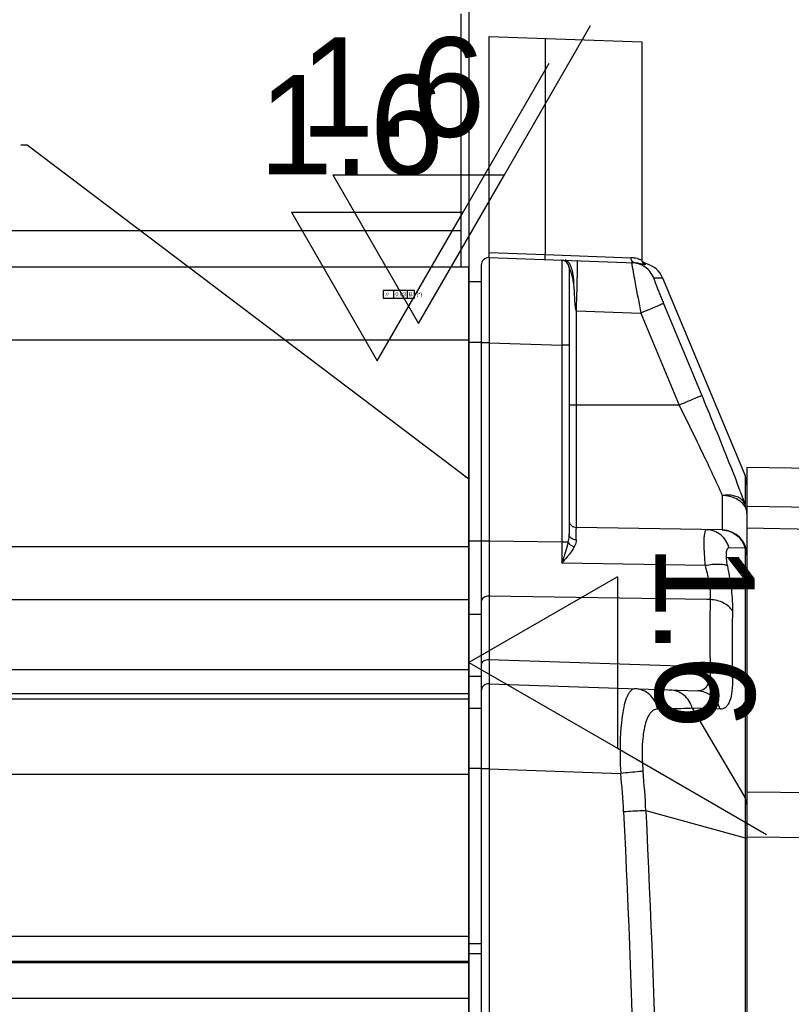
# Model space of a CAD drawing. Header units: millimetres. Extents: x 0 to 874, y 0 to 432.
# Tile 22 of 24: x 806 to 837, y 231 to 270. Entities that reach past the tile are written whole.
import ezdxf

# ---------------------------------------------------------------- set-up
doc = ezdxf.new("R2010")
doc.units = ezdxf.units.MM
doc.header["$LTSCALE"] = 30.734
doc.layers.get('0').update_dxf_attribs({"linetype": 'CONTINUOUS'})
doc.layers.add('01___PRT_ALL_DTM_PLN', color=7, linetype='CONTINUOUS')
doc.styles.get("Standard").update_dxf_attribs({"font": 'ar_wgl__.ttf'})
doc.styles.add('TEXTSTYLE_1', font='gdt', dxfattribs={"width": 0.8})
doc.dimstyles.get("Standard").update_dxf_attribs({"dimtxt": 0.15625, "dimasz": 0.1875, "dimexe": 0.125, "dimexo": 0.0625, "dimtad": 0, "dimtih": 1, "dimtoh": 1, "dimdsep": 46, "dimtxsty": 'Standard', "dimblk": '_FILLED', "dimblk1": '_FILLED', "dimblk2": '_FILLED', "dimcen": 0.09, "dimazin": 2, "dimtp": 0.01, "dimtm": 0.01, "dimtfac": 1, "dimtofl": 0, "dimtmove": 0, "dimatfit": 3, "dimldrblk": '_FILLED', "dimfxl": 1, "dimtolj": 1, "dimarcsym": 0})

# ---------------------------------------------------------------- blocks, each defined once
blk = doc.blocks.new('SF10_BL8', base_point=(829.892, 243.212))
at = {"color": 2, "linetype": 'Continuous'}
for p, q in [((829.882, 247.703), (823.952, 244.28)), ((829.882, 247.703), (829.882, 240.856)), ((823.952, 244.28), (829.882, 240.856)), ((829.882, 240.856), (835.833, 237.42))]:
    blk.add_line(p, q, dxfattribs=at)
blk.add_text('1.6', height=3.9688, rotation=270, dxfattribs=at).set_placement((831.393, 249.005))
blk = doc.blocks.new('SF1_BL12', base_point=(823.019, 263.755))
at = {"color": 2, "linetype": 'Continuous'}
for p, q in [((825.375, 263.745), (828.811, 269.696)), ((818.528, 263.745), (825.375, 263.745)), ((818.528, 263.745), (821.952, 257.814)), ((821.952, 257.814), (825.375, 263.745))]:
    blk.add_line(p, q, dxfattribs=at)
blk.add_text('1.6', height=3.9688, dxfattribs=at).set_placement((817.227, 265.256))
blk = doc.blocks.new('SF4_BL15', base_point=(821.369, 262.255))
at = {"color": 2, "linetype": 'Continuous'}
for p, q in [((823.725, 262.245), (827.161, 268.196)), ((816.877, 262.245), (823.725, 262.245)), ((816.877, 262.245), (820.301, 256.314)), ((820.301, 256.314), (823.725, 262.245))]:
    blk.add_line(p, q, dxfattribs=at)
blk.add_text('1.6', height=3.9688, dxfattribs=at).set_placement((815.576, 263.756))
blk = doc.blocks.new('_FILLED')
at = {"color": 0, "linetype": 'ByBlock'}
blk.add_solid([(0, 0), (-1, 0.17), (-1, -0.17)], dxfattribs=at)
blk = doc.blocks.new('SF10_BL27', base_point=(829.892, 243.212))
at = {"color": 2, "linetype": 'Continuous'}
for p, q in [((829.882, 247.703), (823.952, 244.28)), ((829.882, 247.703), (829.882, 240.856)), ((823.952, 244.28), (829.882, 240.856)), ((829.882, 240.856), (835.833, 237.42))]:
    blk.add_line(p, q, dxfattribs=at)
blk.add_text('1.6', height=3.9688, rotation=270, dxfattribs=at).set_placement((831.393, 249.005))
blk = doc.blocks.new('SF1_BL31', base_point=(823.019, 263.755))
at = {"color": 2, "linetype": 'Continuous'}
for p, q in [((825.375, 263.745), (828.811, 269.696)), ((818.528, 263.745), (825.375, 263.745)), ((818.528, 263.745), (821.952, 257.814)), ((821.952, 257.814), (825.375, 263.745))]:
    blk.add_line(p, q, dxfattribs=at)
blk.add_text('1.6', height=3.9688, dxfattribs=at).set_placement((817.227, 265.256))
blk = doc.blocks.new('SF4_BL34', base_point=(821.369, 262.255))
at = {"color": 2, "linetype": 'Continuous'}
for p, q in [((823.725, 262.245), (827.161, 268.196)), ((816.877, 262.245), (823.725, 262.245)), ((816.877, 262.245), (820.301, 256.314)), ((820.301, 256.314), (823.725, 262.245))]:
    blk.add_line(p, q, dxfattribs=at)
blk.add_text('1.6', height=3.9688, dxfattribs=at).set_placement((815.576, 263.756))

msp = doc.modelspace()

# ---------------------------------------------------------------- linework, layer by layer
at = {"color": 7, "linetype": 'Continuous'}
for p, q in [((823.652, 260.064), (823.652, 270.164)), ((824.762, 269.264), (830.862, 269.051)), ((824.762, 260.436), (824.762, 269.264)), ((827.002, 269.186), (827.002, 260.558)), ((830.862, 269.051), (830.862, 260.342)), ((793.947, 261.512), (823.652, 261.512)), ((824.762, 260.636), (827.002, 260.558)), ((827.002, 260.558), (830.424, 260.432)), ((824.452, 260.136), (824.452, 159.992)), ((824.762, 260.436), (830.595, 260.232)), ((827.819, 260.328), (827.803, 260.33)), ((827.853, 260.257), (827.894, 260.211)), ((827.906, 260.194), (827.952, 260.035)), ((830.987, 260.157), (831.014, 260.197)), ((718.552, 260.064), (823.952, 260.064)), ((823.952, 160.064), (823.952, 260.064)), ((827.952, 260.035), (827.952, 249.395)), ((824.452, 259.464), (823.952, 259.464)), ((828.149, 259.475), (828.144, 259.521)), ((828.153, 259.413), (828.149, 259.475)), ((828.279, 259.419), (828.281, 259.489)), ((831.699, 259.61), (831.338, 259.621)), ((831.699, 259.609), (831.683, 259.61)), ((834.975, 251.749), (831.699, 259.61)), ((831.723, 258.608), (833.249, 254.934)), ((828.246, 258.314), (830.817, 258.224)), ((828.246, 249.669), (828.246, 258.314)), ((830.817, 258.224), (832.343, 254.551)), ((823.952, 257.143), (729.603, 257.143)), ((823.952, 257.066), (824.452, 257.066)), ((824.762, 257.038), (824.452, 257.038)), ((824.762, 257.038), (827.662, 256.937)), ((824.762, 257.038), (824.762, 249.123)), ((827.952, 256.937), (827.662, 256.937)), ((827.662, 256.937), (827.662, 249.079)), ((832.343, 254.551), (827.952, 254.551)), ((841.56, 251.951), (835.052, 252.064)), ((835.052, 252.064), (835.052, 168.064)), ((834.975, 251.749), (834.975, 250.603)), ((834.069, 250.944), (834.069, 249.568)), ((841.56, 250.403), (835.052, 250.511)), ((834.069, 249.568), (828.246, 249.669)), ((835.052, 249.652), (841.56, 249.543)), ((823.952, 249.135), (824.452, 249.135)), ((824.762, 249.123), (824.452, 249.123)), ((827.662, 249.079), (824.762, 249.123)), ((729.746, 248.915), (823.952, 248.915)), ((827.911, 249.079), (827.662, 249.079)), ((834.975, 248.84), (834.342, 248.851)), ((834.975, 248.84), (834.975, 186.655)), ((833.384, 248.145), (827.663, 248.24)), ((729.783, 246.79), (823.952, 246.79)), ((824.762, 246.929), (824.762, 244.391)), ((833.448, 246.791), (824.762, 246.929)), ((833.586, 246.789), (833.448, 246.791)), ((823.952, 246.21), (824.452, 246.21)), ((833.586, 244.088), (824.762, 244.391)), ((823.952, 243.994), (729.832, 243.994)), ((823.952, 243.737), (824.452, 243.737)), ((824.762, 243.436), (833.092, 243.145)), ((823.952, 243.031), (729.849, 243.031)), ((823.952, 242.815), (729.853, 242.815)), ((823.952, 242.464), (824.452, 242.464)), ((833.981, 242.418), (832.869, 242.456)), ((832.869, 242.456), (834.975, 238.883)), ((823.952, 240.066), (824.452, 240.066)), ((823.952, 239.816), (728.905, 239.816)), ((824.762, 240.038), (824.452, 240.038)), ((824.762, 240.038), (830.015, 239.855)), ((824.762, 240.038), (824.762, 180.09)), ((841.56, 239.054), (835.052, 239.106)), ((831.018, 238.369), (834.975, 237.29)), ((835.052, 237.326), (841.56, 237.273)), ((729.552, 233.364), (823.952, 233.364)), ((823.952, 233.064), (824.452, 233.064)), ((823.952, 232.664), (824.452, 232.664)), ((729.577, 232.364), (823.952, 232.364)), ((823.952, 232.294), (729.647, 232.294)), ((823.952, 230.878), (729.67, 230.878))]:
    msp.add_line(p, q, dxfattribs=at)
at = {"color": 2, "linetype": 'Continuous'}
for p, q in [((821.79, 259.13), (820.537, 259.13)), ((820.537, 259.13), (820.537, 258.818)), ((820.966, 258.818), (820.966, 259.13)), ((821.508, 258.818), (821.508, 259.13)), ((821.79, 258.818), (821.79, 259.13)), ((820.537, 258.818), (821.79, 258.818))]:
    msp.add_line(p, q, dxfattribs=at)
at = {"color": 7, "linetype": 'Continuous'}
for points in [[(827.749, 260.318), (827.721, 260.327), (827.693, 260.332)], [(827.829, 260.276), (827.805, 260.293), (827.778, 260.307), (827.749, 260.318)], [(827.863, 260.313), (827.849, 260.319), (827.834, 260.325), (827.819, 260.328)], [(827.853, 260.257), (827.85, 260.26), (827.829, 260.276)], [(827.969, 260.204), (827.957, 260.222), (827.944, 260.239), (827.932, 260.255), (827.919, 260.269), (827.905, 260.282), (827.891, 260.294), (827.877, 260.304), (827.863, 260.313)], [(828.078, 259.934), (828.07, 259.963), (828.062, 259.991), (828.053, 260.018), (828.044, 260.045), (828.034, 260.071), (828.024, 260.096), (828.014, 260.12), (828.003, 260.143), (827.992, 260.164), (827.981, 260.185), (827.969, 260.204)], [(831.014, 260.197), (830.952, 260.224), (830.887, 260.295), (830.873, 260.345)], [(830.987, 260.157), (831, 260.179), (831.009, 260.191), (831.014, 260.196), (831.014, 260.197)], [(828.144, 259.521), (828.142, 259.546), (828.14, 259.571), (828.137, 259.597), (828.134, 259.623), (828.131, 259.649), (828.127, 259.676), (828.123, 259.704), (828.119, 259.732), (828.115, 259.76), (828.11, 259.789), (828.104, 259.818), (828.098, 259.847), (828.092, 259.877), (828.085, 259.906), (828.078, 259.934)]]:
    msp.add_lwpolyline(points, dxfattribs=at)
for centre, radius, start, end in [((824.752, 260.136), 0.3, 88, 180), ((827.652, 260.035), 0.3, 0, 88), ((830.379, 259.202), 1.231, 81.4842, 87.8937), ((830.37, 259.137), 1.297, 76.0497, 81.5093), ((830.776, 259.225), 1, 22.6199, 76.2158), ((834.052, 251.364), 1, 0, 22.6199), ((762.34, 223.442), 77.547, 20.83396, 21.00624), ((775.052, 228.275), 63.948, 20.43592, 20.83708), ((834.058, 250.219), 0.993, 16.2536, 22.7129), ((828.252, 249.969), 0.3, 180, 269), ((834.052, 248.568), 1, 0, 89), ((824.752, 243.136), 0.3, 88, 180), ((799.554, 236.8), 30.614, 2.8528, 5.7254), ((798.59, 236.8), 32.467, 2.7692, 5.56)]:
    msp.add_arc(centre, radius, start, end, dxfattribs=at)
for points, knots in [([(827.002, 260.358), (827, 260.358), (827.001, 260.366), (826.999, 260.374), (826.999, 260.394), (826.998, 260.429), (826.999, 260.485), (827.001, 260.532), (827.002, 260.558)], [0, 0, 0, 0, 0.020525, 0.077647, 0.16984, 0.293998, 0.618451, 1, 1, 1, 1]), ([(824.762, 260.436), (824.763, 260.436), (824.761, 260.427), (824.764, 260.418), (824.763, 260.396), (824.764, 260.368), (824.764, 260.331), (824.765, 260.267), (824.765, 260.167), (824.766, 260.025), (824.766, 259.854), (824.766, 259.656), (824.766, 259.344), (824.766, 258.901), (824.765, 258.322), (824.764, 257.692), (824.763, 257.259), (824.762, 257.038)], [0, 0, 0, 0, 0.001223, 0.004845, 0.010857, 0.019246, 0.029999, 0.043093, 0.076157, 0.118113, 0.168577, 0.22704, 0.29296, 0.444507, 0.617336, 0.80491, 1, 1, 1, 1]), ([(827.662, 260.335), (827.663, 260.335), (827.661, 260.326), (827.664, 260.317), (827.663, 260.295), (827.664, 260.267), (827.664, 260.23), (827.665, 260.166), (827.665, 260.066), (827.666, 259.923), (827.666, 259.752), (827.666, 259.554), (827.666, 259.241), (827.666, 258.799), (827.665, 258.22), (827.664, 257.591), (827.663, 257.158), (827.662, 256.937)], [0, 0, 0, 0, 0.001225, 0.004851, 0.01087, 0.019269, 0.030035, 0.043145, 0.076247, 0.118247, 0.168753, 0.227255, 0.293199, 0.444769, 0.617615, 0.805088, 1, 1, 1, 1]), ([(828.281, 259.489), (828.282, 259.549), (828.284, 259.664), (828.287, 259.827), (828.289, 259.968), (828.29, 260.087), (828.289, 260.18), (828.288, 260.243), (828.286, 260.279), (828.285, 260.297), (828.284, 260.306), (828.283, 260.313), (828.281, 260.313)], [0, 0, 0, 0, 0.220408, 0.418142, 0.590348, 0.734576, 0.848991, 0.93188, 0.961158, 0.98224, 0.995101, 1, 1, 1, 1]), ([(830.595, 260.232), (830.565, 260.233), (830.502, 260.255), (830.461, 260.305), (830.447, 260.334)], [0, 0, 0, 0, 0.487195, 1, 1, 1, 1]), ([(830.449, 260.237), (830.447, 260.237), (830.451, 260.225), (830.45, 260.212), (830.456, 260.181), (830.459, 260.16), (830.462, 260.146)], [0, 0, 0, 0, 0.062348, 0.250394, 0.563417, 1, 1, 1, 1]), ([(831.338, 259.621), (831.266, 259.795), (831.017, 260.107), (830.637, 260.231), (830.449, 260.237)], [0, 0, 0, 0, 0.500076, 1, 1, 1, 1]), ([(830.462, 260.146), (830.502, 259.9), (830.622, 259.26), (830.742, 258.619), (830.817, 258.224)], [0, 0, 0, 0, 0.382827, 1, 1, 1, 1]), ([(830.595, 260.232), (830.63, 260.231), (830.737, 260.223), (830.842, 260.199), (830.912, 260.178)], [0, 0, 0, 0, 0.319528, 1, 1, 1, 1]), ([(830.683, 260.395), (830.722, 260.386), (830.78, 260.369), (830.837, 260.348), (830.856, 260.343)], [0, 0, 0, 0, 0.669744, 1, 1, 1, 1]), ([(830.856, 260.343), (830.858, 260.343), (830.859, 260.342), (830.862, 260.342), (830.862, 260.342)], [0, 0, 0, 0, 0.747269, 1, 1, 1, 1]), ([(830.987, 260.157), (830.951, 260.172), (830.886, 260.224), (830.862, 260.304), (830.862, 260.342)], [0, 0, 0, 0, 0.500005, 1, 1, 1, 1]), ([(830.912, 260.178), (830.923, 260.175), (830.941, 260.17), (830.965, 260.161), (830.977, 260.16), (830.986, 260.156), (830.987, 260.157)], [0, 0, 0, 0, 0.430752, 0.742094, 0.931617, 1, 1, 1, 1]), ([(827.952, 260.035), (827.953, 260.033), (827.955, 260.023), (827.963, 260.008), (827.973, 259.983), (827.99, 259.942), (828.011, 259.885), (828.028, 259.838), (828.036, 259.813)], [0, 0, 0, 0, 0.03226, 0.114973, 0.230572, 0.366169, 0.671355, 1, 1, 1, 1]), ([(828.036, 259.813), (828.074, 259.693), (828.117, 259.508), (828.145, 259.256), (828.158, 259.065), (828.166, 258.874), (828.173, 258.715), (828.182, 258.587), (828.189, 258.508), (828.198, 258.445), (828.206, 258.398), (828.216, 258.358), (828.228, 258.33), (828.239, 258.315), (828.246, 258.313)], [0, 0, 0, 0, 0.247011, 0.37238, 0.497883, 0.623412, 0.748944, 0.8117, 0.874462, 0.905791, 0.937318, 0.968349, 0.98434, 1, 1, 1, 1]), ([(828.246, 258.314), (828.25, 258.411), (828.262, 258.779), (828.273, 259.147), (828.279, 259.419)], [0, 0, 0, 0, 0.263562, 1, 1, 1, 1]), ([(831.338, 259.621), (831.336, 259.621), (831.337, 259.61), (831.34, 259.598), (831.348, 259.57), (831.365, 259.517), (831.397, 259.427), (831.445, 259.299), (831.505, 259.146), (831.572, 258.976), (831.646, 258.794), (831.697, 258.67), (831.723, 258.608)], [0, 0, 0, 0, 0.004998, 0.019813, 0.044814, 0.079779, 0.177031, 0.305706, 0.458949, 0.629892, 0.812283, 1, 1, 1, 1]), ([(831.723, 258.608), (831.716, 258.603), (831.69, 258.593), (831.637, 258.568), (831.552, 258.533), (831.39, 258.464), (831.142, 258.36), (830.931, 258.272), (830.817, 258.224)], [0, 0, 0, 0, 0.024841, 0.085324, 0.179473, 0.303635, 0.623771, 1, 1, 1, 1]), ([(833.249, 254.934), (833.242, 254.929), (833.216, 254.919), (833.162, 254.894), (833.078, 254.859), (832.916, 254.79), (832.668, 254.686), (832.457, 254.598), (832.343, 254.551)], [0, 0, 0, 0, 0.024917, 0.085451, 0.179627, 0.303792, 0.623874, 1, 1, 1, 1]), ([(833.249, 254.934), (833.384, 254.608), (833.89, 253.381), (834.384, 252.15), (834.734, 251.24)], [0, 0, 0, 0, 0.265649, 1, 1, 1, 1]), ([(832.343, 254.551), (832.663, 253.91), (833.25, 252.714), (833.817, 251.508), (834.069, 250.944)], [0, 0, 0, 0, 0.536814, 1, 1, 1, 1]), ([(834.853, 250.768), (834.76, 250.853), (834.496, 250.971), (834.215, 250.968), (834.069, 250.944)], [0, 0, 0, 0, 0.460844, 1, 1, 1, 1]), ([(834.992, 250.467), (834.917, 250.615), (834.625, 250.866), (834.262, 250.941), (834.069, 250.944)], [0, 0, 0, 0, 0.461123, 1, 1, 1, 1]), ([(834.975, 250.603), (834.953, 250.649), (834.914, 250.707), (834.866, 250.756), (834.853, 250.768)], [0, 0, 0, 0, 0.743305, 1, 1, 1, 1]), ([(835.052, 250.22), (835.052, 250.283), (835.035, 250.37), (835.001, 250.448), (834.992, 250.467)], [0, 0, 0, 0, 0.743318, 1, 1, 1, 1]), ([(828.241, 249.171), (828.241, 249.242), (828.241, 249.341), (828.242, 249.464), (828.243, 249.536), (828.244, 249.591), (828.244, 249.629), (828.245, 249.65), (828.245, 249.661), (828.246, 249.665), (828.246, 249.669), (828.246, 249.669)], [0, 0, 0, 0, 0.426687, 0.598868, 0.741648, 0.853918, 0.934791, 0.963215, 0.983568, 0.995823, 1, 1, 1, 1]), ([(833.436, 249.579), (833.421, 249.579), (833.397, 249.558), (833.38, 249.52), (833.359, 249.453), (833.342, 249.34), (833.331, 249.17), (833.33, 248.959), (833.342, 248.613), (833.365, 248.337), (833.384, 248.145)], [0, 0, 0, 0, 0.031187, 0.055312, 0.086804, 0.172957, 0.289694, 0.434703, 0.604433, 1, 1, 1, 1]), ([(834.342, 248.851), (834.288, 249.051), (834.055, 249.424), (833.638, 249.575), (833.436, 249.579)], [0, 0, 0, 0, 0.506064, 1, 1, 1, 1]), ([(834.069, 249.568), (834.171, 249.566), (834.376, 249.528), (834.649, 249.373), (834.861, 249.137), (834.947, 248.942), (834.975, 248.84)], [0, 0, 0, 0, 0.24612, 0.494252, 0.745578, 1, 1, 1, 1]), ([(824.762, 249.123), (824.762, 248.919), (824.763, 248.188), (824.763, 247.456), (824.762, 246.929)], [0, 0, 0, 0, 0.278488, 1, 1, 1, 1]), ([(827.952, 249.395), (827.952, 249.369), (827.947, 249.263), (827.929, 249.157), (827.911, 249.079)], [0, 0, 0, 0, 0.243333, 1, 1, 1, 1]), ([(828.241, 249.17), (828.203, 249.171), (828.13, 249.184), (828.035, 249.232), (827.968, 249.305), (827.952, 249.366), (827.952, 249.395)], [0, 0, 0, 0, 0.281578, 0.545706, 0.783161, 1, 1, 1, 1]), ([(828.241, 249.171), (828.241, 249.148), (828.231, 249.052), (828.194, 248.961), (828.159, 248.895)], [0, 0, 0, 0, 0.230178, 1, 1, 1, 1]), ([(827.662, 249.079), (827.662, 249.008), (827.663, 248.728), (827.663, 248.449), (827.663, 248.24)], [0, 0, 0, 0, 0.253156, 1, 1, 1, 1]), ([(827.911, 249.079), (827.922, 249.058), (827.985, 248.974), (828.082, 248.919), (828.159, 248.895)], [0, 0, 0, 0, 0.223168, 1, 1, 1, 1]), ([(828.159, 248.895), (828.145, 248.869), (828.083, 248.763), (828.009, 248.663), (827.952, 248.589)], [0, 0, 0, 0, 0.238662, 1, 1, 1, 1]), ([(834.342, 248.851), (834.327, 248.851), (834.295, 248.843), (834.258, 248.8), (834.234, 248.737), (834.22, 248.651), (834.216, 248.544), (834.226, 248.369), (834.249, 248.231), (834.27, 248.135)], [0, 0, 0, 0, 0.057256, 0.122321, 0.207978, 0.319663, 0.457894, 0.620309, 1, 1, 1, 1]), ([(835.052, 248.568), (835.052, 248.591), (835.045, 248.686), (835.011, 248.778), (834.975, 248.84)], [0, 0, 0, 0, 0.245403, 1, 1, 1, 1]), ([(827.952, 248.589), (827.929, 248.56), (827.834, 248.442), (827.736, 248.327), (827.663, 248.24)], [0, 0, 0, 0, 0.244559, 1, 1, 1, 1]), ([(834.27, 248.135), (834.228, 248.159), (834.112, 248.189), (833.91, 248.202), (833.659, 248.188), (833.479, 248.162), (833.384, 248.145)], [0, 0, 0, 0, 0.160958, 0.39161, 0.678819, 1, 1, 1, 1]), ([(833.384, 248.145), (833.44, 247.947), (833.53, 247.569), (833.579, 247.183), (833.586, 247.001)], [0, 0, 0, 0, 0.531059, 1, 1, 1, 1]), ([(834.27, 248.135), (834.337, 247.813), (834.44, 247.214), (834.481, 246.606), (834.475, 246.328)], [0, 0, 0, 0, 0.542586, 1, 1, 1, 1]), ([(824.762, 246.929), (824.722, 246.93), (824.645, 246.92), (824.543, 246.875), (824.471, 246.802), (824.452, 246.739), (824.452, 246.709)], [0, 0, 0, 0, 0.283912, 0.55047, 0.787282, 1, 1, 1, 1]), ([(833.586, 246.789), (833.581, 246.571), (833.566, 245.671), (833.572, 244.77), (833.586, 244.088)], [0, 0, 0, 0, 0.242711, 1, 1, 1, 1]), ([(833.586, 247.001), (833.587, 246.983), (833.589, 246.912), (833.588, 246.841), (833.586, 246.789)], [0, 0, 0, 0, 0.25925, 1, 1, 1, 1]), ([(834.475, 246.328), (834.396, 246.468), (834.116, 246.703), (833.77, 246.782), (833.586, 246.789)], [0, 0, 0, 0, 0.46574, 1, 1, 1, 1]), ([(834.475, 246.328), (834.469, 246.114), (834.454, 245.232), (834.46, 244.349), (834.475, 243.681)], [0, 0, 0, 0, 0.24271, 1, 1, 1, 1]), ([(824.762, 244.391), (824.722, 244.392), (824.646, 244.383), (824.544, 244.342), (824.471, 244.275), (824.452, 244.214), (824.452, 244.187)], [0, 0, 0, 0, 0.291064, 0.56136, 0.795612, 1, 1, 1, 1]), ([(824.762, 244.391), (824.762, 244.32), (824.762, 244.185), (824.763, 243.995), (824.763, 243.831), (824.763, 243.695), (824.763, 243.599), (824.763, 243.537), (824.763, 243.501), (824.762, 243.475), (824.764, 243.453), (824.761, 243.444), (824.763, 243.436), (824.762, 243.436)], [0, 0, 0, 0, 0.224124, 0.423384, 0.595683, 0.739194, 0.852403, 0.897259, 0.934119, 0.962887, 0.983489, 0.995868, 1, 1, 1, 1]), ([(833.586, 244.088), (833.591, 243.95), (833.584, 243.704), (833.5, 243.387), (833.327, 243.177), (833.166, 243.142), (833.092, 243.145)], [0, 0, 0, 0, 0.349373, 0.614605, 0.814886, 1, 1, 1, 1]), ([(834.475, 243.681), (834.394, 243.811), (834.106, 244.024), (833.769, 244.086), (833.586, 244.088)], [0, 0, 0, 0, 0.456855, 1, 1, 1, 1]), ([(834.475, 243.681), (834.479, 243.498), (834.47, 243.177), (834.397, 242.806), (834.293, 242.594), (834.205, 242.489), (834.097, 242.427), (834.019, 242.416), (833.981, 242.418)], [0, 0, 0, 0, 0.370128, 0.648509, 0.755086, 0.844159, 0.922631, 1, 1, 1, 1]), ([(824.762, 243.436), (824.763, 243.436), (824.761, 243.427), (824.764, 243.418), (824.763, 243.396), (824.764, 243.368), (824.764, 243.331), (824.765, 243.267), (824.765, 243.167), (824.766, 243.025), (824.766, 242.854), (824.766, 242.656), (824.766, 242.344), (824.766, 241.901), (824.765, 241.322), (824.764, 240.692), (824.763, 240.259), (824.762, 240.038)], [0, 0, 0, 0, 0.001223, 0.004845, 0.010857, 0.019246, 0.029999, 0.043093, 0.076157, 0.118113, 0.168577, 0.22704, 0.29296, 0.444507, 0.617336, 0.80491, 1, 1, 1, 1]), ([(830.594, 243.232), (830.567, 243.233), (830.51, 243.224), (830.432, 243.175), (830.36, 243.096), (830.265, 242.937), (830.168, 242.659), (830.082, 242.244), (830.021, 241.736), (829.976, 240.929), (829.989, 240.292), (830.015, 239.855)], [0, 0, 0, 0, 0.022566, 0.047124, 0.076206, 0.111356, 0.202345, 0.321571, 0.466438, 0.632114, 1, 1, 1, 1]), ([(831.482, 242.422), (831.463, 242.531), (831.39, 242.743), (831.187, 243.006), (830.911, 243.182), (830.699, 243.229), (830.594, 243.232)], [0, 0, 0, 0, 0.256651, 0.509091, 0.756392, 1, 1, 1, 1]), ([(832.869, 242.456), (832.816, 242.653), (832.588, 243.022), (832.18, 243.177), (831.981, 243.184)], [0, 0, 0, 0, 0.506101, 1, 1, 1, 1]), ([(833.981, 242.418), (833.928, 242.615), (833.7, 242.983), (833.291, 243.138), (833.092, 243.145)], [0, 0, 0, 0, 0.506034, 1, 1, 1, 1]), ([(831.482, 242.422), (831.427, 242.422), (831.304, 242.385), (831.16, 242.231), (831.045, 242.001), (830.975, 241.758), (830.93, 241.53), (830.892, 241.26), (830.866, 240.893), (830.867, 240.428), (830.888, 240.108), (830.904, 239.946)], [0, 0, 0, 0, 0.061509, 0.133825, 0.227069, 0.344558, 0.412215, 0.485274, 0.645279, 0.819063, 1, 1, 1, 1]), ([(832.87, 242.455), (832.763, 242.45), (832.301, 242.432), (831.838, 242.425), (831.482, 242.422)], [0, 0, 0, 0, 0.230847, 1, 1, 1, 1]), ([(830.904, 239.946), (830.856, 239.94), (830.56, 239.909), (830.264, 239.879), (830.015, 239.855)], [0, 0, 0, 0, 0.16184, 1, 1, 1, 1]), ([(835.052, 238.612), (835.052, 238.635), (835.045, 238.73), (835.011, 238.822), (834.975, 238.884)], [0, 0, 0, 0, 0.244795, 1, 1, 1, 1]), ([(831.018, 238.368), (830.97, 238.366), (830.674, 238.351), (830.378, 238.336), (830.13, 238.324)], [0, 0, 0, 0, 0.163389, 1, 1, 1, 1]), ([(830.13, 238.324), (830.521, 230.191), (830.969, 213.908), (830.735, 197.62), (830.449, 189.483)], [0, 0, 0, 0, 0.500002, 1, 1, 1, 1]), ([(831.018, 238.369), (831.409, 230.223), (831.857, 213.914), (831.623, 197.601), (831.338, 189.451)], [0, 0, 0, 0, 0.500002, 1, 1, 1, 1]), ([(835.017, 237.276), (835.014, 237.277), (835, 237.282), (834.986, 237.287), (834.975, 237.29)], [0, 0, 0, 0, 0.218253, 1, 1, 1, 1])]:
    msp.add_open_spline(points, degree=3, knots=knots, dxfattribs=at)
for points in [[(830.447, 260.334), (830.432, 260.364), (830.424, 260.399), (830.424, 260.432)], [(827.911, 249.079), (827.882, 248.949), (827.846, 248.821), (827.807, 248.693)], [(827.807, 248.693), (827.761, 248.542), (827.712, 248.391), (827.663, 248.24)]]:
    msp.add_open_spline(points, degree=3, dxfattribs=at)
at = {"layer": '01___PRT_ALL_DTM_PLN', "color": 2, "linetype": 'Continuous'}
msp.add_line((823.952, 285.624), (823.952, 153.095), dxfattribs=at)

# ---------------------------------------------------------------- block references
at = {"color": 2, "linetype": 'Continuous'}
for name, p in [('SF1_BL12', (823.019, 263.755)), ('SF1_BL31', (823.019, 263.755)), ('SF4_BL15', (821.369, 262.255)), ('SF4_BL34', (821.369, 262.255)), ('SF10_BL8', (829.892, 243.212)), ('SF10_BL27', (829.892, 243.212))]:
    msp.add_blockref(name, p, dxfattribs=at)

# ---------------------------------------------------------------- texts
at = {"color": 2, "linetype": 'Continuous', "style": 'TEXTSTYLE_1'}
msp.add_text('f', height=0.156, dxfattribs=at).set_placement((820.615, 258.896))
at = {"color": 2, "linetype": 'Continuous'}
for s, height, p in [('0.03', 0.1562, (821.025, 258.896)), ('B', 0.156, (821.567, 258.896)), ('(*)', 0.1562, (821.868, 258.896))]:
    msp.add_text(s, height=height, dxfattribs=at).set_placement(p)

# ---------------------------------------------------------------- leaders
msp.add_leader([(823.952, 251.591), (806.325, 264.923), (806.075, 264.923)], dimstyle='Standard', override={"dimtad": 0}, dxfattribs=at)

doc.saveas('drawing.dxf')
